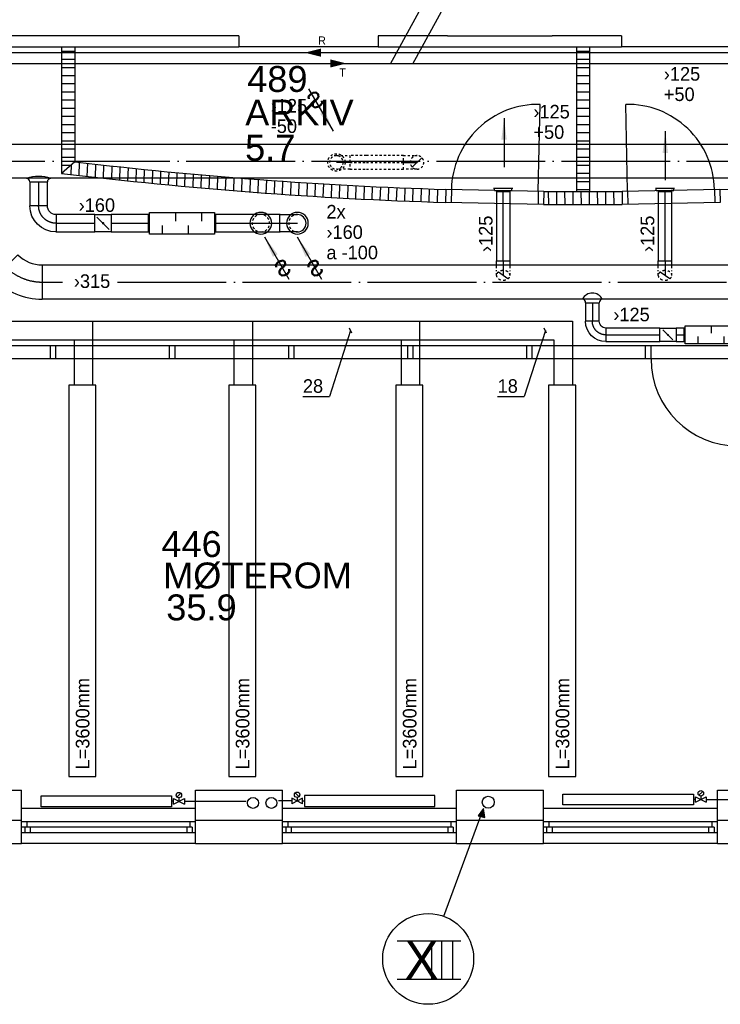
# Model space of a CAD drawing. Header units: millimetres. Extents: x 0 to 83130, y 0 to 53088.
# Tile 73 of 105: x 43989 to 50433, y 4804 to 13864. Entities that reach past the tile are written whole.
import ezdxf
from ezdxf.enums import TextEntityAlignment as Align

# ---------------------------------------------------------------- set-up
doc = ezdxf.new("R2010")
doc.units = ezdxf.units.MM
doc.header["$LTSCALE"] = 50
doc.header["$MEASUREMENT"] = 0
doc.header["$PDMODE"] = 1
for name, pattern in [('2V-CENT', [23, 20, -1.5, 0, -1.5]), ('V-GOMD', [0.8, 0.4, -0.4]), ('V-KU', [2, 1, 1]), ('V-V', [2, 1, 1])]:
    doc.linetypes.add(name, pattern=pattern)
doc.layers.get('0').update_dxf_attribs({"linetype": 'CONTINUOUS'})
for name, color, linetype in [('20604A200D001$0$00-HEL1', 9, 'CONTINUOUS'), ('20604A200D001$0$832 Rominfo', 7, 'CONTINUOUS'), ('20604A200D001$0$A12-HEL1', 251, 'CONTINUOUS'), ('20604A200D001$0$A12-HEL3', 251, 'CONTINUOUS'), ('20604A200D001$0$A12-HEL4', 251, 'CONTINUOUS'), ('20604A200D001$0$A23-HEL1', 251, 'CONTINUOUS'), ('20604A200D001$0$A24-HEL1', 251, 'CONTINUOUS'), ('20604A200D001$0$A24-HEL2', 251, 'CONTINUOUS'), ('20604A200D001$0$A24-HEL3', 251, 'CONTINUOUS'), ('20604A200D001$0$A24-SKR1', 251, 'CONTINUOUS'), ('V060-', 3, 'CONTINUOUS'), ('V061-', 1, 'CONTINUOUS'), ('V070-', 3, 'CONTINUOUS'), ('V071-', 1, 'CONTINUOUS'), ('V090-', 2, 'CONTINUOUS'), ('V091', 1, 'CONTINUOUS'), ('V100-', 6, 'CONTINUOUS'), ('V110', 1, 'CONTINUOUS'), ('V110-', 6, 'CONTINUOUS'), ('V111', 3, 'CONTINUOUS'), ('V111-', 1, 'CONTINUOUS'), ('xref', 7, 'CONTINUOUS')]:
    doc.layers.add(name, color=color, linetype=linetype)
doc.styles.add('20604A200D001$0$Arial', font='arial.ttf', dxfattribs={"height": 238.125})
doc.styles.add('FISO', font='fiso')
doc.styles.add('ISO', font='ISO')
doc.styles.add('SIMPLEX', font='SIMPLEX')

# ---------------------------------------------------------------- blocks, each defined once
blk = doc.blocks.new('VUN')
at = {"color": 0}
blk.add_circle((0, 0), 0.5, dxfattribs=at)
blk = doc.blocks.new('V420', base_point=(455, 404.5))
blk.add_line((455, 404.5), (464, 404.5))
blk.add_solid([(455, 404.5), (459, 405), (459, 404)])
blk = doc.blocks.new('V422', base_point=(16230, 22585))
blk.add_blockref('V420', (16230, 22585))
at = {"style": 'SIMPLEX'}
blk.add_text('s', height=4, rotation=90, dxfattribs=at).set_placement((16238, 22585), align=Align.CENTER)
blk = doc.blocks.new('CIRC_P', base_point=(16254, 22587))
blk.add_circle((16254, 22587), 0.5)
blk = doc.blocks.new('CBOJ90_NB', base_point=(86107.402, 31352.24))
at = {"color": 0, "linetype": 'ByBlock'}
blk.add_line((86106.402, 31352.24), (86107.402, 31352.24), dxfattribs=at)
blk = doc.blocks.new('LD_P')
for p, q in [((-0.5, 0.5), (-0.5, -0.5)), ((0.5, 0.5), (-0.5, 0.5)), ((0.5, -0.5), (0.5, 0.5)), ((-0.5, -0.5), (0.5, -0.5))]:
    blk.add_line(p, q)
at = {"color": 1}
for p, q in [((-0.3, 0.5), (-0.3, 0.1)), ((0.1, 0.5), (0.1, 0.1)), ((-0.1, -0.5), (-0.1, -0.1)), ((0.3, -0.5), (0.3, -0.1))]:
    blk.add_line(p, q, dxfattribs=at)
blk = doc.blocks.new('C3A', base_point=(16246, 22590.5))
at = {"color": 0, "linetype": 'ByBlock'}
blk.add_line((16247, 22590.5), (16246, 22590.5), dxfattribs=at)
blk = doc.blocks.new('K3A', base_point=(16246, 22590.5))
at = {"color": 0, "linetype": 'ByBlock'}
for p, q in [((16246, 22591), (16247, 22591)), ((16247, 22591), (16247, 22590)), ((16247, 22590), (16246, 22590))]:
    blk.add_line(p, q, dxfattribs=at)
blk = doc.blocks.new('33A', base_point=(16246, 22590.5))
blk.add_point((16247, 22590.5))
at = {"color": 0, "linetype": 'ByBlock'}
blk.add_blockref('K3A', (16246, 22590.5), dxfattribs=at)
at = {"color": 1, "linetype": '2V-CENT'}
blk.add_blockref('C3A', (16246, 22590.5), dxfattribs=at)
at = {"style": 'SIMPLEX', "flags": 3}
blk.add_attdef('0', (16246, 22590.5), '', height=1, dxfattribs=at)
blk = doc.blocks.new('KSP_P', base_point=(16239.5, 22597.5))
at = {"color": 0, "linetype": 'ByBlock'}
for p, q in [((16240, 22598), (16239, 22598)), ((16239, 22598), (16239, 22597)), ((16240, 22597), (16240, 22598)), ((16239, 22597), (16240, 22597))]:
    blk.add_line(p, q, dxfattribs=at)
blk = doc.blocks.new('2SP_P', base_point=(16239.5, 22597.5))
for p in [(16239, 22597.5), (16240, 22597.5)]:
    blk.add_point(p)
at = {"color": 0, "linetype": 'ByBlock'}
blk.add_blockref('KSP_P', (16239.5, 22597.5), dxfattribs=at)
at = {"style": 'SIMPLEX', "flags": 3}
blk.add_attdef('0', (16239.5, 22597.5), '', height=1, dxfattribs=at)
blk = doc.blocks.new('SPJALL', base_point=(16229, 22594))
at = {"color": 1}
blk.add_line((16228.625, 22593.625), (16229.375, 22594.375), dxfattribs=at)
at = {"color": 1, "const_width": 0.075}
blk.add_lwpolyline([(16229, 22594.0375, -1), (16229, 22593.9625, -1), (16229, 22594.0375, -1)], format="xyb", dxfattribs=at)
blk = doc.blocks.new('CBOJ90_PB', base_point=(86107, 31352))
at = {"color": 0, "linetype": 'ByBlock'}
blk.add_arc((86106, 31353), 1, 270, 360, dxfattribs=at)
blk = doc.blocks.new('KBOJ90_PB', base_point=(86107, 31352))
at = {"color": 0, "linetype": 'ByBlock'}
for p, q in [((86106.5, 31353), (86107.5, 31353)), ((86106, 31352.5), (86106, 31351.5))]:
    blk.add_line(p, q, dxfattribs=at)
for radius in [1.5, 0.5]:
    blk.add_arc((86106, 31353), radius, 270, 360, dxfattribs=at)
blk = doc.blocks.new('3BOJ90_PB', base_point=(86107, 31352))
for p in [(86107, 31353), (86106, 31352)]:
    blk.add_point(p)
at = {"color": 1, "linetype": '2V-CENT'}
blk.add_blockref('CBOJ90_PB', (86107, 31352), dxfattribs=at)
at = {"color": 0, "linetype": 'ByBlock'}
blk.add_blockref('KBOJ90_PB', (86107, 31352), dxfattribs=at)
at = {"style": 'ISO', "flags": 3}
blk.add_attdef('0', (86107, 31352), '', height=1, dxfattribs=at)
blk = doc.blocks.new('CBOJ45_P', base_point=(16236.061, 22619.837))
at = {"color": 0, "linetype": 'ByBlock'}
blk.add_arc((16235.44, 22621.337, 0.686), 1.5, 270, 315, dxfattribs=at)
blk = doc.blocks.new('KBOJ45_P', base_point=(16236.061, 22619.837))
at = {"color": 0, "linetype": 'ByBlock'}
for p, q in [((16236.147, 22620.63), (16236.854, 22619.923)), ((16235.44, 22619.337, 0.686), (16235.44, 22620.337, 0.686))]:
    blk.add_line(p, q, dxfattribs=at)
for radius in [1, 2]:
    blk.add_arc((16235.44, 22621.337, 0.686), radius, 270, 315, dxfattribs=at)
blk = doc.blocks.new('3BOJ45_P', base_point=(16236.061, 22619.837))
for p in [(16236.501, 22620.276), (16235.44, 22619.837)]:
    blk.add_point(p)
at = {"color": 0, "linetype": 'ByBlock'}
blk.add_blockref('KBOJ45_P', (16236.061, 22619.837), dxfattribs=at)
at = {"color": 1, "linetype": '2V-CENT'}
blk.add_blockref('CBOJ45_P', (16236.061, 22619.837), dxfattribs=at)
at = {"style": 'ISO', "flags": 3}
blk.add_attdef('0', (16236.061, 22619.837), '', height=1, dxfattribs=at)
blk = doc.blocks.new('FLCG90', base_point=(0, 3))
at = {"color": 1, "linetype": 'V-GOMD'}
blk.add_line((-0.346, 2.654), (0.346, 3.346), dxfattribs=at)
blk = doc.blocks.new('CBOJ45_N', base_point=(16234.561, 22609))
at = {"color": 0, "linetype": 'ByBlock'}
blk.add_line((16233.5, 22609), (16234.561, 22609), dxfattribs=at)
blk = doc.blocks.new('FLCG45', base_point=(6, 3))
at = {"color": 1, "linetype": 'V-GOMD'}
blk.add_line((5.756, 2.654), (6.244, 3.346), dxfattribs=at)
blk = doc.blocks.new('VAGG_P', base_point=(16250.5, 22586.5))
for p, q in [((16250, 22587.5), (16251, 22587.5)), ((16250, 22587.5), (16250, 22586.5)), ((16251, 22587.5), (16251, 22586.5))]:
    blk.add_line(p, q)
at = {"color": 6}
blk.add_line((16249.95, 22586.5), (16251.05, 22586.5), dxfattribs=at)
blk = doc.blocks.new('V421', base_point=(455.5, 404.5))
at = {"rotation": 180}
blk.add_blockref('V420', (464.5, 404.5), dxfattribs=at)
blk = doc.blocks.new('20604A200D001')
at = {"layer": '20604A200D001$0$00-HEL1', "color": 7}
blk.add_lwpolyline([(64526.5, 14160.6), (62864.8, 11124.1)], dxfattribs=at)
at = {"layer": '20604A200D001$0$A12-HEL1', "color": 7}
for points in [[(64734.1, 14160.6), (63072.4, 11124.1)], [(59475, 4278), (61075, 4278)], [(61875, 4278), (63475, 4278)], [(64275, 4278), (65875, 4278)], [(61075, 3953), (59475, 3953)], [(63475, 3953), (61875, 3953)], [(65875, 3953), (64275, 3953)]]:
    blk.add_lwpolyline(points, dxfattribs=at)
at = {"layer": '20604A200D001$0$A12-HEL3', "color": 7}
for points in [[(58675, 4443), (59475, 4443)], [(59475, 4168), (59475, 4443)], [(61075, 4443), (61875, 4443)], [(61075, 4168), (61075, 4443)], [(61875, 4168), (61875, 4443)], [(63475, 4443), (64275, 4443)], [(63475, 4168), (63475, 4443)], [(64275, 4168), (64275, 4443)], [(65875, 4443), (66675, 4443)], [(65875, 4168), (65875, 4443)]]:
    blk.add_lwpolyline(points, dxfattribs=at)
at = {"layer": '20604A200D001$0$A12-HEL4', "color": 7}
for points in [[(61474.5, 11383), (59234.5, 11383)], [(61474.5, 11383), (61474.5, 11283)], [(63394.5, 11383), (62754.5, 11383)], [(62754.5, 11383), (62754.5, 11283)], [(63394.5, 11383), (64354.5, 11383)], [(64994.5, 11383), (64354.5, 11383)], [(64994.5, 11383), (64994.5, 11283)], [(62754.5, 11283), (61474.5, 11283)], [(66274.5, 11283), (64994.5, 11283)], [(58675, 4168), (59475, 4168)], [(59475, 3953), (59475, 4168)], [(61075, 4168), (61875, 4168)], [(61075, 3953), (61075, 4168)], [(61875, 3953), (61875, 4168)], [(63475, 4168), (64275, 4168)], [(63475, 3953), (63475, 4168)], [(64275, 3953), (64275, 4168)], [(65875, 4168), (66675, 4168)], [(65875, 3953), (65875, 4168)], [(58675, 3953), (59475, 3953)], [(61075, 3953), (61875, 3953)], [(63475, 3953), (64275, 3953)], [(65875, 3953), (66675, 3953)]]:
    blk.add_lwpolyline(points, dxfattribs=at)
at = {"layer": '20604A200D001$0$A23-HEL1', "color": 7}
for points in [[(61075, 4153), (59475, 4153)], [(61045, 4103), (59475, 4103)], [(59505, 4103), (59505, 4053)], [(59525, 4153), (59525, 4103)], [(59555, 4103), (59555, 4053)], [(60995, 4103), (60995, 4053)], [(61025, 4153), (61025, 4103)], [(61045, 4103), (61045, 4053)], [(63475, 4153), (61875, 4153)], [(63445, 4103), (61875, 4103)], [(61905, 4103), (61905, 4053)], [(61925, 4153), (61925, 4103)], [(61955, 4103), (61955, 4053)], [(63395, 4103), (63395, 4053)], [(63425, 4153), (63425, 4103)], [(63445, 4103), (63445, 4053)], [(65875, 4153), (64275, 4153)], [(65845, 4103), (64275, 4103)], [(64305, 4103), (64305, 4053)], [(64325, 4153), (64325, 4103)], [(64355, 4103), (64355, 4053)], [(65795, 4103), (65795, 4053)], [(65825, 4153), (65825, 4103)], [(65845, 4103), (65845, 4053)], [(61075, 4053), (59475, 4053)], [(63475, 4053), (61875, 4053)], [(65875, 4053), (64275, 4053)]]:
    blk.add_lwpolyline(points, dxfattribs=at)
at = {"layer": '20604A200D001$0$A24-HEL1', "color": 7}
for points in [[(64228.4, 9953.9), (64244.7, 10753.7)], [(65048.4, 9953.9), (65032.2, 10753.7)], [(64278.4, 9952.9), (63378.6, 9971.1)], [(63428.6, 9970.1), (63426.2, 9850.2)], [(65898.2, 9971.1), (64998.4, 9952.9)], [(65848.2, 9970.1), (65850.7, 9850.2)], [(64228.4, 9953.9), (64226, 9833.9)], [(65048.4, 9953.9), (65050.8, 9833.9)], [(64276, 9832.9), (63376.2, 9851.2)], [(65900.7, 9851.2), (65000.9, 9832.9)], [(66215, 8531.4), (58594.5, 8531.4)], [(59739.6, 8531.4), (59739.6, 8411.4)], [(59789.6, 8531.4), (59789.6, 8411.4)], [(60834.7, 8531.4), (60834.7, 8411.4)], [(60884.7, 8531.4), (60884.7, 8411.4)], [(61929.7, 8531.4), (61929.7, 8411.4)], [(61979.7, 8531.4), (61979.7, 8411.4)], [(63024.8, 8531.4), (63024.8, 8411.4)], [(63074.8, 8531.4), (63074.8, 8411.4)], [(64119.9, 8531.4), (64119.9, 8411.4)], [(64169.9, 8531.4), (64169.9, 8411.4)], [(65215, 8411.4), (65215, 8531.4)], [(65265, 8411.4), (65265, 8531.4)], [(66215, 8411.4), (58594.5, 8411.4)]]:
    blk.add_lwpolyline(points, dxfattribs=at)
for centre, start, end in [((64228.4, 9953.9), 88.83784, 178.83796), ((65048.4, 9953.9), 1.16159, 91.16262), ((66065, 8411.4), 180.00042, 270)]:
    blk.add_arc(centre, 800, start, end, dxfattribs=at)
at = {"layer": '20604A200D001$0$A24-HEL2', "color": 7}
for points in [[(59844.5, 11283), (59844.5, 10119.2)], [(59964.5, 11283), (59964.5, 10225.7)], [(64578.4, 11283), (64578.4, 9951.3)], [(64698.4, 11283), (64698.4, 9951.3)], [(63378.6, 9971.1), (63374.8, 9851.2)], [(65898.2, 9971.1), (65902, 9851.2)], [(64278.4, 9952.9), (64277.3, 9832.9)], [(64998.4, 9952.9), (64999.5, 9832.9)]]:
    blk.add_lwpolyline(points, dxfattribs=at)
for centre, radius, start, end in [((64638.4, 49884), 39932.8, 263.27848, 268.19216), ((64638.5, 49883.5), 39932.3, 271.80782, 276.72155), ((64638.4, 49884.8), 40053.5, 263.12589, 268.19212), ((64638.4, 49898), 39946.7, 269.48364, 270.51636), ((64638.4, 49900.1), 40068.9, 269.48367, 270.51633)]:
    blk.add_arc(centre, radius, start, end, dxfattribs=at)
at = {"layer": '20604A200D001$0$A24-HEL3', "color": 7}
for points in [[(59234.5, 11283), (61474.5, 11283)], [(62754.5, 11283), (64994.5, 11283)]]:
    blk.add_lwpolyline(points, dxfattribs=at)
at = {"layer": '20604A200D001$0$A24-SKR1', "color": 7}
for points in [[(59844.5, 11244.4), (59964.5, 11244.4)], [(64578.4, 11244.4), (64698.4, 11244.4)], [(59844.5, 11169.4), (59964.5, 11169.4)], [(64578.4, 11169.4), (64698.4, 11169.4)], [(59844.5, 11094.4), (59964.5, 11094.4)], [(64578.4, 11094.4), (64698.4, 11094.4)], [(59844.5, 11019.4), (59964.5, 11019.4)], [(64578.4, 11019.4), (64698.4, 11019.4)], [(59844.5, 10944.4), (59964.5, 10944.4)], [(64578.4, 10944.4), (64698.4, 10944.4)], [(59844.5, 10869.4), (59964.5, 10869.4)], [(59844.5, 10794.4), (59964.5, 10794.4)], [(64578.4, 10869.4), (64698.4, 10869.4)], [(64578.4, 10794.4), (64698.4, 10794.4)], [(59844.5, 10719.4), (59964.5, 10719.4)], [(64578.4, 10719.4), (64698.4, 10719.4)], [(59844.5, 10644.4), (59964.5, 10644.4)], [(64578.4, 10644.4), (64698.4, 10644.4)], [(59844.5, 10569.4), (59964.5, 10569.4)], [(64578.4, 10569.4), (64698.4, 10569.4)], [(59844.5, 10494.4), (59964.5, 10494.4)], [(59844.5, 10419.4), (59964.5, 10419.4)], [(64578.4, 10494.4), (64698.4, 10494.4)], [(64578.4, 10419.4), (64698.4, 10419.4)], [(59844.5, 10344.4), (59964.5, 10344.4)], [(64578.4, 10344.4), (64698.4, 10344.4)], [(59844.5, 10269.4), (59964.5, 10269.4)], [(64578.4, 10269.4), (64698.4, 10269.4)], [(59964.5, 10225.7), (59844.5, 10119.2)], [(59844.5, 10194.4), (59929.2, 10194.4)], [(59931.2, 10108.8), (59934.1, 10198.7)], [(60006, 10100.1), (60009.8, 10220.4)], [(60080.8, 10091.4), (60084.6, 10211.8)], [(60155.5, 10082.9), (60159.3, 10203.3)], [(60230.3, 10074.6), (60234.1, 10194.9)], [(60305.1, 10066.4), (60308.9, 10186.7)], [(60379.9, 10058.3), (60383.7, 10178.6)], [(60454.6, 10050.4), (60458.4, 10170.6)], [(60529.4, 10042.6), (60533.2, 10162.8)], [(60604.2, 10034.9), (60608, 10155.2)], [(60679, 10027.4), (60682.8, 10147.7)], [(64578.4, 10194.4), (64698.4, 10194.4)], [(59856.5, 10117.8), (59856.9, 10130.2)], [(60753.8, 10020.1), (60757.6, 10140.3)], [(60828.6, 10012.9), (60832.4, 10133.1)], [(60903.5, 10005.8), (60907.3, 10126)], [(60978.3, 9998.9), (60982.1, 10119)], [(61053.1, 9992.1), (61056.9, 10112.2)], [(61127.9, 9985.4), (61131.7, 10105.5)], [(61202.8, 9978.9), (61206.6, 10099)], [(61277.6, 9972.5), (61281.4, 10092.6)], [(61352.4, 9966.3), (61356.2, 10086.4)], [(61427.3, 9960.2), (61431.1, 10080.3)], [(61502.1, 9954.2), (61505.9, 10074.3)], [(61577, 9948.4), (61580.8, 10068.5)], [(61651.8, 9942.8), (61655.6, 10062.8)], [(61726.7, 9937.2), (61730.5, 10057.3)], [(64578.4, 10119.4), (64698.4, 10119.4)], [(61801.6, 9931.9), (61805.4, 10051.9)], [(61876.4, 9926.6), (61880.2, 10046.6)], [(61951.3, 9921.5), (61955.1, 10041.5)], [(62026.2, 9916.5), (62030, 10036.5)], [(62101.1, 9911.7), (62104.9, 10031.7)], [(62176, 9907), (62179.8, 10027)], [(62250.9, 9902.5), (62254.7, 10022.5)], [(62325.8, 9898.1), (62329.6, 10018.1)], [(62400.7, 9893.8), (62404.5, 10013.8)], [(62475.6, 9889.7), (62479.4, 10009.7)], [(62550.5, 9885.7), (62554.3, 10005.7)], [(62625.4, 9881.9), (62629.2, 10001.8)], [(62700.3, 9878.2), (62704.1, 9998.1)], [(62775.3, 9874.6), (62779, 9994.6)], [(62850.2, 9871.2), (62854, 9991.2)], [(62925.1, 9867.9), (62928.9, 9987.9)], [(63000.1, 9864.8), (63003.8, 9984.7)], [(63075, 9861.8), (63078.8, 9981.7)], [(63149.9, 9858.9), (63153.7, 9978.9)], [(63224.9, 9856.2), (63228.7, 9976.2)], [(63299.9, 9853.6), (63303.6, 9973.6)], [(64578.4, 10044.4), (64698.4, 10044.4)], [(64578.4, 9969.4), (64698.4, 9969.4)], [(64324.5, 9832.5), (64323.4, 9952.5)], [(64399.5, 9832), (64398.4, 9952)], [(64474.5, 9831.6), (64473.4, 9951.6)], [(64549.5, 9831.4), (64548.4, 9951.4)], [(64624.5, 9831.3), (64623.4, 9951.3)], [(64699.5, 9831.3), (64698.4, 9951.3)], [(64774.5, 9831.5), (64773.4, 9951.5)], [(64849.5, 9831.8), (64848.4, 9951.8)], [(64924.5, 9832.3), (64923.4, 9952.3)]]:
    blk.add_lwpolyline(points, dxfattribs=at)
at = {"layer": '20604A200D001$0$832 Rominfo', "color": 7, "style": '20604A200D001$0$Arial'}
for s, p in [('489', (61551.2, 10868.4)), ('ARKIV', (61532.6, 10559.5)), ('5.7', (61531.6, 10235.7)), ('446', (60761.8, 6589.3)), ('MØTEROM', (60777.7, 6300.5)), ('35.9', (60806.8, 6006.7))]:
    blk.add_text(s, height=238.12, dxfattribs=at).set_placement(p)

msp = doc.modelspace()

# ---------------------------------------------------------------- linework, layer by layer
at = {"layer": 'V060-', "linetype": 'Continuous'}
for p, q in [((39770.93, 12719.04), (56579.08, 12719.04)), ((56579.08, 12404.04), (39770.93, 12404.04)), ((44083.6, 12372.33), (44083.6, 12151.42)), ((44243.6, 12151.42), (44243.6, 12372.33)), ((48373.64, 12282.95), (48373.64, 11764.15)), ((48498.64, 11764.15), (48498.64, 12282.95)), ((49861.72, 12282.95), (49861.72, 11764.15)), ((49986.72, 11764.15), (49986.72, 12282.95)), ((44681.28, 12070.79), (44322.71, 12070.79)), ((45171.7, 12070.79), (44830.69, 12070.79)), ((46383.84, 12070.82), (45790.85, 12070.82)), ((44322.71, 11910.79), (44681.28, 11910.79)), ((44830.69, 11910.79), (45171.7, 11910.79)), ((45790.85, 11910.82), (46383.84, 11910.82)), ((48373.64, 11764.15), (48373.64, 11643.84)), ((48498.64, 11643.84), (48498.64, 11764.15)), ((49861.72, 11764.15), (49861.72, 11643.84)), ((49986.72, 11643.84), (49986.72, 11764.15)), ((44197.02, 11607.39, -216), (57913.18, 11607.39, -216)), ((48373.64, 11643.84), (48498.64, 11643.84)), ((48373.64, 11575.94), (48373.64, 11643.84)), ((48498.64, 11576.48), (48498.64, 11643.84)), ((49861.72, 11575.94), (49861.72, 11643.84)), ((49861.72, 11643.84), (49986.72, 11643.84)), ((49986.72, 11576.48), (49986.72, 11643.84)), ((57913.18, 11292.39, -216), (44197.02, 11292.39, -216)), ((49193.67, 11258.83), (49193.67, 11088.75)), ((49318.67, 11088.75), (49318.67, 11258.83)), ((49875.15, 11026.25), (49380.81, 11026.25)), ((50098.51, 11026.25), (50025.15, 11026.25)), ((49380.81, 10901.25), (49875.15, 10901.25)), ((50025.15, 10901.25), (50098.51, 10901.25))]:
    msp.add_line(p, q, dxfattribs=at)
at = {"layer": 'V060-', "linetype": 'V-GOMD'}
for p, q in [((46901.89, 12613.05), (47026.89, 12613.05)), ((47178.21, 12613.05), (47026.36, 12613.05)), ((47026.89, 12613.05), (47026.89, 12488.05)), ((47518.51, 12613.05), (47178.21, 12613.05)), ((47518.51, 12613.05), (47643.51, 12613.05)), ((47518.51, 12488.05), (47518.51, 12613.05)), ((47026.89, 12488.05), (46901.89, 12488.05)), ((47026.36, 12488.05), (47178.21, 12488.05)), ((47178.21, 12488.05), (47518.51, 12488.05)), ((47643.51, 12488.05), (47518.51, 12488.05))]:
    msp.add_line(p, q, dxfattribs=at)
at = {"layer": 'V060-', "color": 1, "linetype": '2V-CENT'}
for p, q in [((39770.93, 12561.54), (56579.08, 12561.54)), ((44163.6, 12372.33), (44163.6, 12151.42)), ((48436.14, 11764.15), (48436.14, 12282.95)), ((49924.22, 11764.15), (49924.22, 12282.95)), ((44322.71, 11990.79), (44681.28, 11990.79)), ((44830.69, 11990.79), (45171.7, 11990.79)), ((45790.85, 11990.82), (46383.84, 11990.82)), ((48436.14, 11643.84), (48436.14, 11764.15)), ((49924.22, 11643.84), (49924.22, 11764.15)), ((44197.02, 11449.89, -216), (44381.95, 11449.89, -216)), ((44888.73, 11449.89, -216), (57913.18, 11449.89, -216)), ((49256.17, 11258.83), (49256.17, 11088.75)), ((49380.81, 10963.75), (49875.15, 10963.75)), ((50025.15, 10963.75), (50098.51, 10963.75))]:
    msp.add_line(p, q, dxfattribs=at)
at = {"layer": 'V060-', "color": 1, "linetype": 'V-GOMD'}
for p, q in [((47026.36, 12550.55), (47178.21, 12550.55)), ((47178.21, 12550.55), (47518.51, 12550.55)), ((48373.64, 11511.26), (48373.64, 11558.81)), ((48498.64, 11511.26), (48498.64, 11555.6)), ((49861.72, 11511.26), (49861.72, 11558.81)), ((49986.72, 11511.26), (49986.72, 11555.6))]:
    msp.add_line(p, q, dxfattribs=at)
at = {"layer": 'V060-'}
for p, q in [((44083.6, 12372.33), (44243.6, 12372.33)), ((49193.67, 11258.83), (49318.67, 11258.83))]:
    msp.add_line(p, q, dxfattribs=at)
at = {"layer": 'V060-', "color": 3, "linetype": 'ByBlock'}
for p, q in [((46383.14, 12071.06), (46543.14, 12071.06)), ((46383.14, 11911.06), (46383.14, 12071.06)), ((46543.14, 11911.06), (46383.14, 11911.06))]:
    msp.add_line(p, q, dxfattribs=at)
at = {"layer": 'V060-', "linetype": 'V-GOMD'}
for centre, start, end in [((46901.89, 12550.55), 90.00007, 270.00007), ((46901.89, 12550.55), 270.00007, 450.00007), ((47643.51, 12550.56), 90.00007, 270.00007), ((47643.51, 12550.56), 270.00007, 450.00007)]:
    msp.add_arc(centre, 62.5, start, end, dxfattribs=at)
at = {"layer": 'V060-'}
for centre, radius, start, end in [((44163.6, 12100.3), 321.01, 69.878197, 110.121803), ((44053.21, 12371.32), 30.4, 1.904163, 90.095197), ((44273.98, 12371.32), 30.4, 89.904803, 178.095837), ((49256.17, 11248.42), 100.23, 25.599022, 154.400978), ((49159.73, 11258.34), 33.94, 0.836991, 79.749267), ((49352.6, 11258.34), 33.94, 100.250733, 179.163009)]:
    msp.add_arc(centre, radius, start, end, dxfattribs=at)
at = {"layer": 'V060-', "color": 3, "linetype": 'V-GOMD'}
for centre, start, end in [((46207.28, 11991.06), 90.00007, 270.00007), ((46207.28, 11991.06), 270.00007, 450.00007), ((46543.14, 11991.06), 90.00007, 270.00007)]:
    msp.add_arc(centre, 80, start, end, dxfattribs=at)
at = {"layer": 'V060-', "color": 3, "linetype": 'ByBlock'}
msp.add_arc((46543.14, 11991.06), 80, 270.00007, 450.00007, dxfattribs=at)
at = {"layer": 'V060-', "color": 1, "linetype": '2V-CENT'}
for centre, radius, start, end in [((48405.4, 11511.26), 31.76, 180, 210.361193), ((48422.13, 11499.83), 52.27, 125.26439, 149.638807), ((48436.14, 11467.37), 88.09, 90, 106.32495), ((48442.46, 11488.95), 65.6, 54.73561, 73.67505), ((48466.88, 11511.26), 31.76, 360, 390.361193), ((49893.47, 11511.26), 31.76, 180, 210.361193), ((49910.2, 11499.83), 52.27, 125.26439, 149.638807), ((49924.22, 11467.37), 88.09, 90, 106.32495), ((49930.54, 11488.95), 65.6, 54.73561, 73.67505), ((49954.96, 11511.26), 31.76, 360, 390.361193), ((48429.82, 11533.57), 65.6, 234.73561, 253.67505), ((48436.14, 11555.15), 88.09, 270, 286.32495), ((48452.12, 11519.91), 48.86, 305.26439, 329.638807), ((49917.9, 11533.57), 65.6, 234.73561, 253.67505), ((49924.22, 11555.15), 88.09, 270, 286.32495), ((49940.2, 11519.91), 48.86, 305.26439, 329.638807)]:
    msp.add_arc(centre, radius, start, end, dxfattribs=at)
at = {"layer": 'V070-', "linetype": 'V-GOMD'}
msp.add_circle((46901.89, 12550.55), 80, dxfattribs=at)
at = {"layer": 'V091'}
for p, q in [((47889.69, 5614.91), (48255.86, 6606.72)), ((48255.86, 6606.72), (48206.93, 6538.19)), ((48206.93, 6538.19), (48265.65, 6521.87)), ((48265.65, 6521.87), (48255.86, 6606.72))]:
    msp.add_line(p, q, dxfattribs=at)
at = {"layer": 'V091', "color": 3}
for p, q in [((47460.89, 5386.91), (48046.1, 5386.91)), ((47777.36, 5386.91), (47777.36, 5036.47)), ((47867.39, 5386.91), (47867.39, 5036.47)), ((47971.07, 5386.91), (47971.07, 5036.47)), ((47460.89, 5036.47), (48046.1, 5036.47))]:
    msp.add_line(p, q, dxfattribs=at)
at = {"layer": 'V091', "color": 1}
msp.add_circle((47745.95, 5222.39), 418.02, dxfattribs=at)
at = {"layer": 'V091'}
msp.add_solid([(48206.93, 6538.19), (48265.65, 6521.87), (48255.86, 6606.72)], dxfattribs=at)
at = {"layer": 'V100-', "color": 1}
for p, q in [((45435.84, 6711.18), (45471.19, 6746.53)), ((45453.52, 6703.86), (45453.52, 6672)), ((46558.65, 6714.5), (46523.3, 6749.86)), ((46540.97, 6707.18), (46540.97, 6675.32)), ((50203.52, 6663.9), (50203.52, 6713.9)), ((50203.52, 6713.9), (50303.52, 6663.9)), ((50203.52, 6663.9), (50303.52, 6713.9)), ((50235.84, 6728.08), (50271.19, 6763.44)), ((50253.52, 6720.76), (50253.52, 6688.9)), ((50303.52, 6713.9), (50303.52, 6663.9)), ((45403.52, 6647), (45403.52, 6697)), ((45403.52, 6697), (45503.52, 6647)), ((45403.52, 6647), (45503.52, 6697)), ((45503.52, 6697), (45503.52, 6647)), ((46590.97, 6650.32), (46490.97, 6700.32)), ((46590.97, 6700.32), (46490.97, 6650.32)), ((46490.97, 6700.32), (46490.97, 6650.32)), ((46590.97, 6650.32), (46590.97, 6700.32))]:
    msp.add_line(p, q, dxfattribs=at)
at = {"layer": 'V100-', "linetype": 'V-V'}
for p, q in [((45403.52, 6672), (45385.75, 6672)), ((45503.52, 6672), (46073.45, 6672)), ((46490.97, 6675.32), (46369.6, 6675.32)), ((46590.97, 6675.32), (46608.74, 6675.32)), ((50203.52, 6688.9), (50185.75, 6688.9)), ((50303.52, 6688.9), (50688.64, 6688.9))]:
    msp.add_line(p, q, dxfattribs=at)
at = {"layer": 'V100-', "color": 1}
for points in [[(45385.75, 6722), (45385.75, 6622), (44185.75, 6622), (44185.75, 6722)], [(46608.74, 6725.32), (46608.74, 6625.32), (47808.74, 6625.32), (47808.74, 6725.32)], [(50185.75, 6738.9), (50185.75, 6638.9), (48985.75, 6638.9), (48985.75, 6738.9)]]:
    msp.add_lwpolyline(points, close=True, dxfattribs=at)
for centre in [(45453.52, 6728.86), (46540.97, 6732.18), (50253.52, 6745.76)]:
    msp.add_circle(centre, 25, dxfattribs=at)
at = {"layer": 'V110'}
for points in [[(44440.15, 10500.52), (44440.15, 6900.52), (44690.15, 6900.52), (44690.15, 10500.52)], [(45911.38, 10500.52), (45911.38, 6900.52), (46161.38, 6900.52), (46161.38, 10500.52)], [(47448, 10500.52), (47448, 6900.52), (47698, 6900.52), (47698, 10500.52)], [(48853.85, 10500.52), (48853.85, 6900.52), (49103.85, 6900.52), (49103.85, 10500.52)]]:
    msp.add_lwpolyline(points, close=True, dxfattribs=at)
at = {"layer": 'V110-', "linetype": 'V-KU'}
for p, q in [((40753.19, 13560.2), (56703.61, 13560.2)), ((40558.5, 13459.58), (56703.09, 13459.58)), ((43438.1, 11088.48), (49071.92, 11088.48)), ((44658.22, 11088.48), (44658.22, 10500.52)), ((46129.45, 11088.48), (46129.45, 10500.52)), ((47666.07, 11088.48), (47666.07, 10500.52)), ((49071.92, 11088.48), (49071.92, 10500.52)), ((43268.8, 10919.18), (48902.62, 10919.18)), ((44488.92, 10919.18), (44488.92, 10500.52)), ((45960.15, 10919.18), (45960.15, 10500.52)), ((47496.77, 10919.18), (47496.77, 10500.52)), ((48902.62, 10919.18), (48902.62, 10500.52))]:
    msp.add_line(p, q, dxfattribs=at)
at = {"layer": 'V110-'}
for points in [[(46608.85, 13560.19, 0, 75, 0), (46758.85, 13560.19, 75, 75, 0)], [(46995.13, 13460.94, 0, 75, 0), (46845.13, 13460.94, 75, 75, 0)]]:
    msp.add_lwpolyline(points, format="xyseb", dxfattribs=at)
at = {"layer": 'V111-'}
for p, q in [((47033.02, 11003.09), (46839.2, 10395.26)), ((47043.12, 10980.22), (47022.92, 11025.95)), ((48823.75, 11003.09), (48629.93, 10395.26)), ((48833.85, 10980.22), (48813.65, 11025.95)), ((46592.87, 10395.26), (46839.2, 10395.26)), ((48383.61, 10395.26), (48629.93, 10395.26))]:
    msp.add_line(p, q, dxfattribs=at)

# ---------------------------------------------------------------- block references
at = {"layer": 'V060-'}
for name, p, xscale, yscale, zscale, rotation in [('FLCG90', (47643.51, 12550.55), -125, 125, 125, 90), ('FLCG45', (48436.14, 11511.26), 125, 125, 125, 90), ('FLCG45', (49924.22, 11511.26), 125, 125, 125, 90), ('SPJALL', (49950.15, 10963.75), -125.000000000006, 125.000000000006, 125.000000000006, 180), ('LD_P', (50408.51, 10963.75), -600, 165, 600, 180)]:
    msp.add_blockref(name, p, dxfattribs=dict(at, xscale=xscale, yscale=yscale, zscale=zscale, rotation=rotation))
at = {"layer": 'V060-', "color": 1, "linetype": 'V-GOMD', "xscale": -125, "yscale": 125, "zscale": 125}
msp.add_blockref('CBOJ90_NB', (46901.89, 12550.55), dxfattribs=at)
at = {"layer": 'V060-', "color": 1, "linetype": 'V-GOMD', "yscale": 125, "zscale": 125}
for name, p, xscale, rotation in [('CBOJ90_NB', (47643.51, 12550.55), -125, 180), ('CBOJ45_N', (48436.14, 11511.26), 125, 270), ('CBOJ45_N', (49924.22, 11511.26), 125, 270)]:
    msp.add_blockref(name, p, dxfattribs=dict(at, xscale=xscale, rotation=rotation))
at = {"layer": 'V060-', "linetype": 'Continuous'}
for name, p, xscale, yscale, zscale in [('3BOJ90_PB', (44163.6, 11990.79), -160.0000000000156, 160.0000000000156, 160.0000000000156), ('2SP_P', (44756.28, 11990.79), -150, 160.0000000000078, 150), ('33A', (45181.7, 11990.79), -10, 160, 10), ('3BOJ90_PB', (49255.81, 10963.75), -125.000000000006, 125.000000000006, 125.000000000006), ('33A', (50108.51, 10963.75), -10, 125.000000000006, 10)]:
    msp.add_blockref(name, p, dxfattribs=dict(at, xscale=xscale, yscale=yscale, zscale=zscale))
at = {"layer": 'V060-'}
for name, p, xscale, yscale, zscale in [('LD_P', (45481.7, 11990.79), -600, 200, 600), ('SPJALL', (44756.28, 11990.79), -150, 150, 150)]:
    msp.add_blockref(name, p, dxfattribs=dict(at, xscale=xscale, yscale=yscale, zscale=zscale))
at = {"layer": 'V060-', "linetype": 'Continuous'}
for name, p, xscale, yscale, zscale, rotation in [('33A', (45781.7, 11990.79), -10, 160, 10, 180), ('3BOJ45_P', (44000.42, 11449.46, -216), 315, 315, 315, 315), ('2SP_P', (49950.15, 10963.75), -150, 125.000000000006, 150, 180)]:
    msp.add_blockref(name, p, dxfattribs=dict(at, xscale=xscale, yscale=yscale, zscale=zscale, rotation=rotation))
at = {"layer": 'V060-', "color": 1, "linetype": '2V-CENT', "xscale": -160, "yscale": 160, "zscale": 160, "rotation": 180}
msp.add_blockref('CBOJ90_NB', (46543.14, 11991.06), dxfattribs=at)
at = {"layer": 'V070-'}
for name, p, xscale, yscale, zscale, rotation in [('V422', (46874.7, 12836.66), -50, 50, 50, 300.0000000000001), ('V421', (48443.66, 12508.23), 50, 50, 50, 90), ('V421', (49926.63, 12386.4), 50, 50, 50, 90), ('VAGG_P', (48436.14, 12312.95), -160, 20, 160, 180), ('VAGG_P', (49924.22, 12312.95), -160, 20, 160, 180), ('CIRC_P', (46207.28, 11991.06), -200, 200, 200, 180), ('CIRC_P', (46543.14, 11991.06), -200, 200, 200, 180), ('V422', (46239.79, 11866.53), -50, 50, 50, 120), ('V422', (46539.79, 11866.53), -50, 50, 50, 120)]:
    msp.add_blockref(name, p, dxfattribs=dict(at, xscale=xscale, yscale=yscale, zscale=zscale, rotation=rotation))
at = {"layer": 'V070-', "linetype": 'Continuous', "xscale": -10, "yscale": 125, "zscale": 10, "rotation": 90}
for p in [(48436.14, 12292.95), (49924.22, 12292.95)]:
    msp.add_blockref('33A', p, dxfattribs=at)
at = {"layer": 'V090-', "color": 1, "xscale": 110, "yscale": 110, "zscale": 110, "rotation": 270}
msp.add_blockref('VUN', (48298.86, 6663.94), dxfattribs=at)
at = {"layer": 'V100-', "color": 1, "xscale": 100, "yscale": 100, "zscale": 100, "rotation": 270}
for p in [(46134.98, 6656.95), (46304.28, 6656.95)]:
    msp.add_blockref('VUN', p, dxfattribs=at)
at = {"layer": 'xref'}
msp.add_blockref('20604A200D001', (-15469.5, 2330.58), dxfattribs=at)

# ---------------------------------------------------------------- texts
at = {"layer": 'V061-', "color": 1, "style": 'FISO'}
for s, p in [('›160', (44531.89, 12095.05)), ('›315', (44487.69, 11395.5, 218.83))]:
    msp.add_text(s, height=125, dxfattribs=at).set_placement(p)
at = {"layer": 'V071-', "color": 1, "style": 'FISO'}
for s, p in [('›125', (49913.15, 13302.61)), ('+50', (49913.15, 13115.11)), ('›125', (46298.26, 13008.85)), ('›125', (48713.83, 12954.73)), ('-50', (46298.26, 12821.35)), ('+50', (48713.83, 12767.23)), ('2x', (46810.31, 12034.22)), ('›160', (46810.31, 11846.72)), ('a -100', (46810.31, 11659.22)), ('›125', (49448.87, 11088.55))]:
    msp.add_text(s, height=125, dxfattribs=at).set_placement(p)
for p in [(48337.65, 11726.22), (49825.12, 11726.22)]:
    msp.add_text('›125', height=125, rotation=90, dxfattribs=at).set_placement(p)
at = {"layer": 'V091', "color": 3, "style": 'FISO'}
msp.add_text('X', height=350, dxfattribs=at).set_placement((47529.53, 5036.93))
at = {"layer": 'V111', "color": 1, "style": 'FISO'}
for p in [(44630.29, 6965.63), (46101.53, 6965.63), (47638.15, 6965.63), (49044, 6965.63)]:
    msp.add_text('L=3600mm', height=125, rotation=90, dxfattribs=at).set_placement(p)
at = {"layer": 'V111-', "color": 1, "style": 'FISO'}
for s, height, p in [('R', 75, (46733.4, 13634)), ('T', 75, (46928.42, 13339.79)), ('28', 125, (46593.88, 10430.55)), ('18', 125, (48384.62, 10430.55))]:
    msp.add_text(s, height=height, dxfattribs=at).set_placement(p)

doc.saveas('drawing.dxf')
